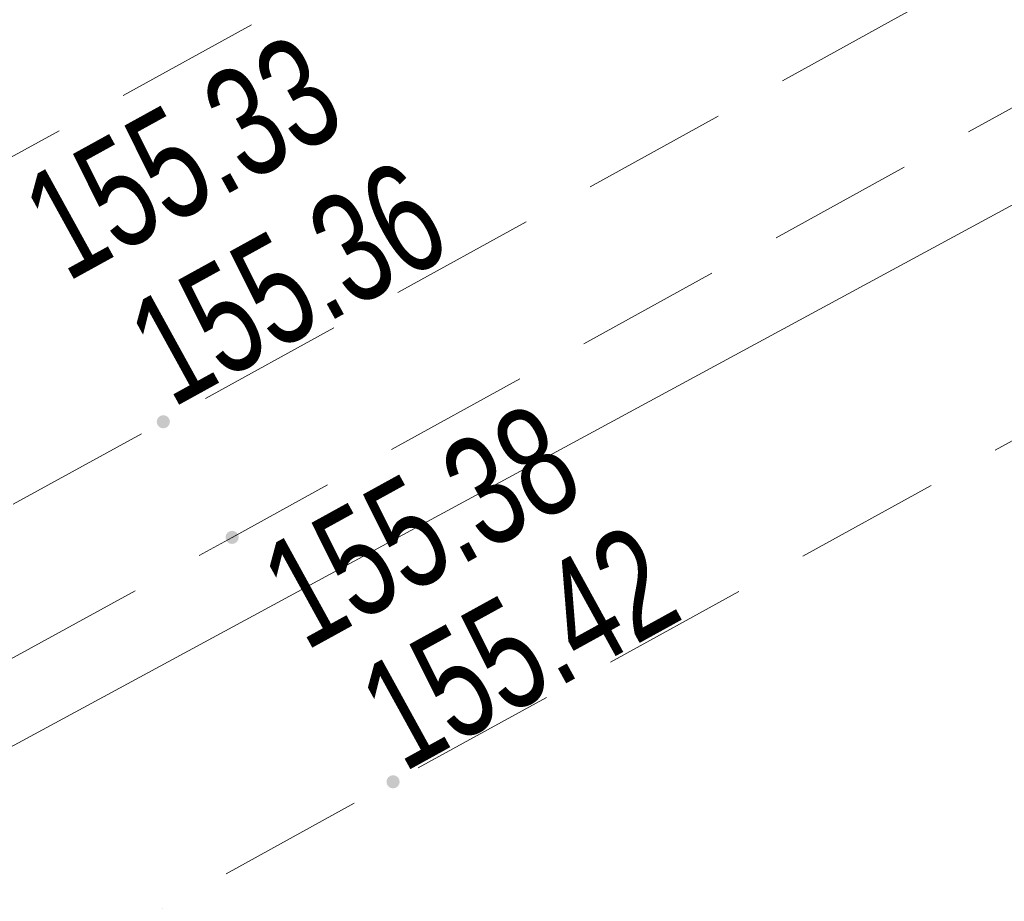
# Model space of a CAD drawing. Header units: metres. Extents: x 8440716 to 8446743, y 5883760 to 5887966.
# Tile 63 of 256: x 8442302.47 to 8442309.2, y 5885708.43 to 5885714.46. Entities that reach past the tile are written whole.
import ezdxf

# ---------------------------------------------------------------- set-up
doc = ezdxf.new("R2010")
doc.units = ezdxf.units.M
doc.header["$MEASUREMENT"] = 0
doc.linetypes.add('1.0_0.5', pattern=[1.5, 1, -0.5])
doc.layers.get('0').update_dxf_attribs({"color": 250, "linetype": 'CONTINUOUS', "lineweight": 5})
for name, color, linetype in [('chodnik', 253, 'CONTINUOUS'), ('pikieta sztuczna', 253, 'CONTINUOUS'), ('pikieta sztuczna-Atr2', 253, 'CONTINUOUS'), ('przewód telekomunikacyjny podziemny', 253, 'CONTINUOUS')]:
    doc.layers.add(name, color=color, linetype=linetype)
doc.styles.get("Standard").update_dxf_attribs({"font": 'Working1250', "width": 0.75})

# ---------------------------------------------------------------- blocks, each defined once
blk = doc.blocks.new('PW01')
at = {"linetype": 'Continuous', "lineweight": 13}
h = blk.add_hatch(color=0, dxfattribs=at)
edge = h.paths.add_edge_path()
edge.add_arc((0, 0), 0.045, 0, 360)

msp = doc.modelspace()

# ---------------------------------------------------------------- linework, layer by layer
at = {"layer": 'chodnik', "color": 253, "linetype": '1.0_0.5', "lineweight": 18, "flags": 128}
for points in [[(8442227.61, 5885673.02), (8442233.09, 5885675.53), (8442236.85, 5885677.26), (8442248.86, 5885682.85), (8442261.11, 5885688.95), (8442270.34, 5885693.7), (8442276.45, 5885696.95), (8442293.62, 5885706.31), (8442303.45, 5885711.71), (8442327.6, 5885725.01), (8442363.58, 5885744.79), (8442368.09, 5885747.26), (8442372.02, 5885749.46), (8442397.76, 5885763.64), (8442430.07, 5885781.43), (8442463.7, 5885799.91), (8442494.8, 5885816.96), (8442526.92, 5885834.71), (8442562.4, 5885854.15), (8442598.17, 5885873.84), (8442624.8, 5885888.46), (8442657.47, 5885906.45), (8442689.67, 5885924.19), (8442721.98, 5885941.97), (8442754.17, 5885959.73), (8442784.37, 5885976.3), (8442819.26, 5885995.45), (8442851.56, 5886013.23), (8442883.81, 5886030.99), (8442916.35, 5886048.87), (8442948.54, 5886066.59), (8442981.18, 5886084.55), (8443014.82, 5886103.01), (8443046.03, 5886120.16), (8443078.59, 5886138.04), (8443110.9, 5886155.85), (8443143.39, 5886173.76), (8443159.31, 5886182.54), (8443160.3, 5886182.95), (8443161.61, 5886183.38), (8443162.98, 5886183.6), (8443164.51, 5886183.65), (8443166.42, 5886183.54), (8443168.06, 5886183.45), (8443169.47, 5886183.69), (8443170.89, 5886184.19), (8443171.98, 5886184.78), (8443172.73, 5886185.26), (8443170.6, 5886186.43), (8443170.05, 5886186.13), (8443169.27, 5886185.79), (8443168.01, 5886185.54), (8443167.07, 5886185.56), (8443165.25, 5886185.7), (8443164.04, 5886185.74), (8443161.85, 5886185.52), (8443160.12, 5886185.08), (8443158.24, 5886184.31), (8443142.4, 5886175.6), (8443109.88, 5886157.66), (8443077.69, 5886139.94), (8443045.06, 5886121.98), (8443013.59, 5886104.73), (8442980.22, 5886086.4), (8442947.47, 5886068.38), (8442915.51, 5886050.79), (8442882.83, 5886032.85), (8442850.52, 5886015.03), (8442818.06, 5885997.17), (8442783.41, 5885978.14), (8442753.19, 5885961.54), (8442720.93, 5885943.74), (8442688.63, 5885925.96), (8442656.38, 5885908.21), (8442623.77, 5885890.25), (8442597.12, 5885875.63), (8442561.4, 5885855.99), (8442525.99, 5885836.53), (8442493.98, 5885818.86), (8442462.78, 5885801.76), (8442428.98, 5885783.14), (8442396.7, 5885765.42), (8442371.04, 5885751.28), (8442367.47, 5885749.33), (8442367.16, 5885749.31), (8442366.9, 5885749.46), (8442366.56, 5885750.02), (8442366.18, 5885750.8), (8442364.41, 5885749.81), (8442364.38, 5885749.25), (8442364.01, 5885748.06), (8442363.55, 5885747.4), (8442362.78, 5885746.73), (8442326.54, 5885726.81), (8442302.36, 5885713.49), (8442292.58, 5885708.1), (8442275.43, 5885698.75), (8442269.39, 5885695.57), (8442260.19, 5885690.78), (8442247.99, 5885684.71), (8442235.85, 5885679.08), (8442232.06, 5885677.37), (8442227.97, 5885675.56), (8442221.94, 5885672.89), (8442216.5, 5885670.61), (8442206.12, 5885666.35), (8442201.41, 5885664.48), (8442190.06, 5885660.16), (8442169.76, 5885652.89), (8442167.35, 5885652.25), (8442161.2, 5885650.61), (8442161.7, 5885648.68), (8442170.42, 5885650.93), (8442190.78, 5885658.22), (8442202.03, 5885662.53), (8442207.06, 5885664.47), (8442217.19, 5885668.66), (8442223.87, 5885671.41)], [(8442398.23, 5885762.83), (8442372.93, 5885748.87), (8442372.02, 5885749.46), (8442368.09, 5885747.26), (8442368.08, 5885746.24), (8442363.93, 5885743.94), (8442328.04, 5885724.2), (8442303.92, 5885710.92), (8442294.03, 5885705.48), (8442276.91, 5885696.15), (8442270.65, 5885692.84), (8442261.52, 5885688.13), (8442249.29, 5885682.04), (8442237.27, 5885676.4), (8442233.82, 5885674.86), (8442227.91, 5885672.18), (8442228.68, 5885670.34), (8442234.79, 5885673.06), (8442238.21, 5885674.64), (8442250.22, 5885680.25), (8442262.44, 5885686.36), (8442271.35, 5885690.96), (8442277.86, 5885694.39), (8442295.07, 5885703.76), (8442305.02, 5885709.25), (8442328.98, 5885722.44), (8442364.79, 5885742.15), (8442399.21, 5885760.98), (8442431.58, 5885778.77), (8442465.05, 5885797.22), (8442495.8, 5885814.05), (8442518.04, 5885826.35), (8442520.13, 5885827.5), (8442528.37, 5885832.06), (8442563.43, 5885851.44), (8442599.47, 5885871.24), (8442625.94, 5885885.78), (8442658.84, 5885903.89), (8442691.97, 5885922.16), (8442723.6, 5885939.55), (8442755.59, 5885957.15), (8442785.67, 5885973.69), (8442820.87, 5885992.99), (8442852.82, 5886010.6), (8442885.15, 5886028.42), (8442917.67, 5886046.28), (8442950.17, 5886064.15), (8442982.52, 5886081.96), (8443016.84, 5886100.81), (8443047.49, 5886117.63), (8443079.73, 5886135.39), (8443112.44, 5886153.39), (8443144.78, 5886171.19), (8443160.82, 5886179.99), (8443162.19, 5886180.5), (8443163.41, 5886180.72), (8443164.97, 5886180.7), (8443166.12, 5886180.47), (8443168.87, 5886179.82), (8443169.49, 5886179.73), (8443170.81, 5886179.74), (8443172.11, 5886180.07), (8443173.41, 5886180.59), (8443175.29, 5886181.7), (8443174.34, 5886182.75), (8443173.14, 5886183.92), (8443171.98, 5886184.78), (8443170.89, 5886184.19), (8443169.47, 5886183.69), (8443168.06, 5886183.45), (8443166.42, 5886183.54), (8443164.51, 5886183.65), (8443162.98, 5886183.6), (8443161.61, 5886183.38), (8443160.3, 5886182.95), (8443159.31, 5886182.54), (8443159.73, 5886181.73), (8443143.87, 5886172.95), (8443111.34, 5886155.04), (8443078.93, 5886137.17), (8443046.49, 5886119.33), (8443015.33, 5886102.26), (8442981.67, 5886083.71), (8442949, 5886065.77), (8442916.82, 5886048.03), (8442884.23, 5886030.14), (8442851.95, 5886012.33), (8442819.79, 5885994.66), (8442784.76, 5885975.43), (8442754.61, 5885958.89), (8442722.39, 5885941.13), (8442691.08, 5885923.91), (8442657.91, 5885905.62), (8442625.13, 5885887.6), (8442598.63, 5885873.01), (8442562.69, 5885853.33), (8442527.37, 5885833.89), (8442495.03, 5885816.03), (8442464.1, 5885799.05), (8442430.54, 5885780.59)]]:
    msp.add_lwpolyline(points, close=True, dxfattribs=at)
at = {"layer": 'przewód telekomunikacyjny podziemny', "color": 30, "linetype": 'Continuous', "lineweight": 18, "flags": 128}
msp.add_lwpolyline([(8442316.79, 5885717.27), (8442288.16, 5885701.78), (8442261.6, 5885687.5), (8442247.28, 5885680.22), (8442245.76, 5885679.52), (8442225.65, 5885670.52), (8442207.54, 5885662.12), (8442184.11, 5885653.73), (8442170.52, 5885649.13), (8442158.02, 5885645.48), (8442150.82, 5885643.71), (8442144.09, 5885641.96), (8442143.49, 5885641.81), (8442142.85, 5885641.61), (8442128.4, 5885637.27), (8442127.92, 5885637.14)], dxfattribs=at)

# ---------------------------------------------------------------- block references
at = {"layer": 'pikieta sztuczna', "color": 253, "linetype": 'Continuous', "lineweight": 13}
for p in [(8442303.45, 5885711.71), (8442303.92, 5885710.92), (8442305.02, 5885709.25)]:
    msp.add_blockref('PW01', p, dxfattribs=at)

# ---------------------------------------------------------------- texts
at = {"layer": 'pikieta sztuczna-Atr2', "color": 253, "width": 0.72}
for s, rotation, p in [('155.33', 28.847, (8442302.79, 5885712.66)), ('155.36', 28.842, (8442303.51, 5885711.8)), ('155.38', 28.835, (8442304.42, 5885710.14)), ('155.42', 28.832, (8442305.09, 5885709.31))]:
    msp.add_text(s, height=0.75, rotation=rotation, dxfattribs=at).set_placement(p)

doc.saveas('drawing.dxf')
